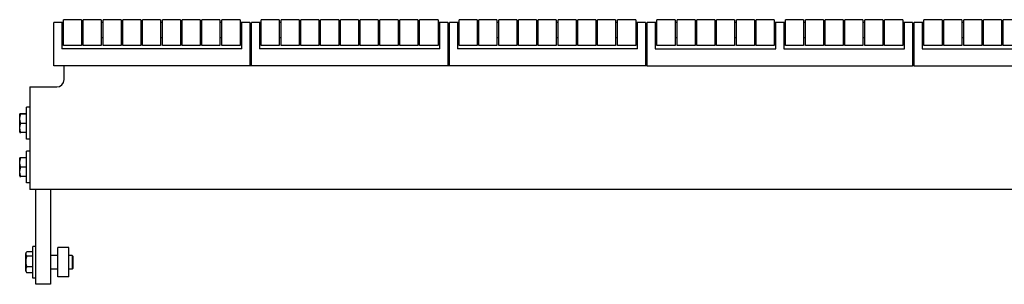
# Model space of a CAD drawing. Header units: inches. Extents: x 0 to 132, y 0 to 102.
# Tile 5 of 9: x 71.13 to 87.95, y 36.81 to 41.32. Entities that reach past the tile are written whole.
import ezdxf

# ---------------------------------------------------------------- set-up
doc = ezdxf.new("R2010")
doc.units = ezdxf.units.IN
doc.header["$LTSCALE"] = 7.26
doc.header["$MEASUREMENT"] = 0
for name, color, linetype in [('518353_WW_518353_28_BL4', 7, 'CONTINUOUS'), ('520309_BL0', 7, 'CONTINUOUS'), ('532387_BL3', 7, 'CONTINUOUS'), ('807_1829_14_1_SOLID1_BL24', 7, 'CONTINUOUS'), ('807_1829_14_1_SOLID1_BL52', 7, 'CONTINUOUS'), ('807_1829_14_1_SOLID1_BL80', 7, 'CONTINUOUS'), ('807_1829_1_1_SOLID1_BL20', 7, 'CONTINUOUS'), ('807_1829_1_1_SOLID1_BL49', 7, 'CONTINUOUS'), ('807_1829_1_1_SOLID1_BL77', 7, 'CONTINUOUS'), ('807_1829_1_SOLID1_BL17', 7, 'CONTINUOUS'), ('807_1829_1_SOLID1_BL46', 7, 'CONTINUOUS'), ('807_1829_1_SOLID1_BL74', 7, 'CONTINUOUS'), ('807_1829_23_1_SOLID1_BL14', 7, 'CONTINUOUS'), ('807_1829_23_1_SOLID1_BL43', 7, 'CONTINUOUS'), ('807_1829_23_1_SOLID1_BL71', 7, 'CONTINUOUS'), ('807_1829_27_1_SOLID1_BL33', 7, 'CONTINUOUS'), ('807_1829_27_1_SOLID1_BL61', 7, 'CONTINUOUS'), ('807_1829_27_1_SOLID1_BL89', 7, 'CONTINUOUS'), ('807_1829_3_1_SOLID1_BL27', 7, 'CONTINUOUS'), ('807_1829_3_1_SOLID1_BL55', 7, 'CONTINUOUS'), ('807_1829_3_1_SOLID1_BL83', 7, 'CONTINUOUS'), ('807_1829_5_1_SOLID1_BL30', 7, 'CONTINUOUS'), ('807_1829_5_1_SOLID1_BL58', 7, 'CONTINUOUS'), ('807_1829_5_1_SOLID1_BL86', 7, 'CONTINUOUS'), ('807_1829_6_1_SOLID1_BL40', 7, 'CONTINUOUS'), ('807_1829_6_1_SOLID1_BL68', 7, 'CONTINUOUS'), ('807_1829_6_1_SOLID1_BL9', 7, 'CONTINUOUS'), ('807_1829_8_1_SOLID1_BL36', 7, 'CONTINUOUS'), ('807_1829_8_1_SOLID1_BL64', 7, 'CONTINUOUS'), ('807_1829_8_1_SOLID1_BL92', 7, 'CONTINUOUS'), ('807_1830_11_1_SOLID1_BL173', 7, 'CONTINUOUS'), ('807_1830_11_1_SOLID1_BL96', 7, 'CONTINUOUS'), ('807_1830_12_1_SOLID1_BL119', 7, 'CONTINUOUS'), ('807_1830_13_1_SOLID1_BL112', 7, 'CONTINUOUS'), ('807_1830_19_1_SOLID1_BL116', 7, 'CONTINUOUS'), ('807_1830_1_SOLID1_BL122', 7, 'CONTINUOUS'), ('807_1830_20_1_SOLID1_BL128', 7, 'CONTINUOUS'), ('807_1830_22_1_SOLID1_BL136', 7, 'CONTINUOUS'), ('807_1830_22_1_SOLID1_BL95', 7, 'CONTINUOUS'), ('807_1830_29_1_SOLID1_BL131', 7, 'CONTINUOUS'), ('807_1830_30_1_SOLID1_BL175', 7, 'CONTINUOUS'), ('807_1830_30_1_SOLID1_BL99', 7, 'CONTINUOUS'), ('807_1830_34_1_SOLID1_BL102', 7, 'CONTINUOUS'), ('807_1830_34_1_SOLID1_BL244', 7, 'CONTINUOUS'), ('807_1830_35_1_SOLID1_BL109', 7, 'CONTINUOUS'), ('807_1830_35_1_SOLID1_BL242', 7, 'CONTINUOUS'), ('807_1830_4_1_SOLID1_BL125', 7, 'CONTINUOUS'), ('807_1830_5_1_SOLID1_BL106', 7, 'CONTINUOUS'), ('807_1830_5_1_SOLID1_BL243', 7, 'CONTINUOUS'), ('960616MSSF_BL2', 7, 'CONTINUOUS'), ('960616MSSF_BL5', 7, 'CONTINUOUS'), ('960616MSSF_BL6', 7, 'CONTINUOUS'), ('CUT_EXTRUDE1_1__BL39', 7, 'CONTINUOUS'), ('CUT_EXTRUDE1_1__BL67', 7, 'CONTINUOUS'), ('CUT_EXTRUDE1_1__BL8', 7, 'CONTINUOUS')]:
    doc.layers.add(name, color=color, linetype=linetype)

# ---------------------------------------------------------------- blocks, each defined once
blk = doc.blocks.new('520309_BL0', base_point=(53.153, 51.026))
at = {"layer": '520309_BL0', "color": 7, "linetype": 'CONTINUOUS'}
for p, q in [((71.408, 36.81), (71.408, 38.427)), ((71.658, 38.427), (71.658, 36.81)), ((71.658, 36.81), (71.408, 36.81))]:
    blk.add_line(p, q, dxfattribs=at)
blk = doc.blocks.new('960616MSSF_BL2', base_point=(54.208, 51.268))
at = {"layer": '960616MSSF_BL2', "color": 7, "linetype": 'CONTINUOUS'}
for p, q in [((71.235, 37.336), (71.248, 37.358)), ((71.248, 37.358), (71.253, 37.366)), ((71.353, 37.366), (71.253, 37.366)), ((71.353, 36.914), (71.353, 37.455)), ((71.408, 37.455), (71.353, 37.455)), ((71.235, 37.033), (71.235, 37.336)), ((71.353, 37.29), (71.253, 37.29)), ((71.783, 37.303), (71.658, 37.303)), ((72.027, 37.303), (71.971, 37.303)), ((72.027, 37.303), (72.027, 37.067)), ((72.038, 37.291), (72.027, 37.303)), ((72.038, 37.291), (72.038, 37.078)), ((71.235, 37.033), (71.248, 37.011)), ((71.248, 37.011), (71.253, 37.004)), ((71.353, 37.109), (71.253, 37.109)), ((71.783, 37.067), (71.658, 37.067)), ((72.027, 37.067), (71.971, 37.067)), ((72.038, 37.078), (72.027, 37.067)), ((71.353, 37.004), (71.253, 37.004)), ((71.408, 36.914), (71.353, 36.914))]:
    blk.add_line(p, q, dxfattribs=at)
for points, knots in [([(71.253, 37.29), (71.251, 37.293), (71.247, 37.298), (71.243, 37.307), (71.24, 37.315), (71.239, 37.322), (71.239, 37.328), (71.239, 37.334), (71.24, 37.341), (71.243, 37.35), (71.246, 37.355), (71.248, 37.358)], [0, 0, 0, 0, 0.135256, 0.264591, 0.388344, 0.508001, 0.567148, 0.626324, 0.746189, 0.870265, 1, 1, 1, 1]), ([(71.253, 37.109), (71.251, 37.116), (71.247, 37.131), (71.242, 37.154), (71.239, 37.177), (71.238, 37.2), (71.239, 37.223), (71.242, 37.245), (71.247, 37.268), (71.251, 37.283), (71.253, 37.29)], [0, 0, 0, 0, 0.125019, 0.250023, 0.375015, 0.5, 0.624985, 0.749977, 0.874981, 1, 1, 1, 1]), ([(71.253, 37.004), (71.251, 37.008), (71.247, 37.016), (71.242, 37.03), (71.239, 37.043), (71.238, 37.056), (71.239, 37.07), (71.242, 37.083), (71.247, 37.096), (71.251, 37.105), (71.253, 37.109)], [0, 0, 0, 0, 0.128962, 0.254921, 0.378248, 0.500004, 0.621761, 0.745092, 0.871044, 1, 1, 1, 1])]:
    blk.add_open_spline(points, degree=3, knots=knots, dxfattribs=at)
blk = doc.blocks.new('532387_BL3', base_point=(53.685, 51.245))
at = {"layer": '532387_BL3', "color": 7, "linetype": 'CONTINUOUS'}
for p, q in [((71.783, 36.935), (71.783, 37.435)), ((71.971, 37.435), (71.783, 37.435)), ((71.971, 36.935), (71.971, 37.435)), ((71.971, 36.935), (71.783, 36.935))]:
    blk.add_line(p, q, dxfattribs=at)
blk = doc.blocks.new('518353_WW_518353_28_BL4', base_point=(69.479, 66.242))
at = {"layer": '518353_WW_518353_28_BL4', "color": 7, "linetype": 'CONTINUOUS'}
for p, q in [((71.888, 40.302), (71.888, 40.535)), ((75.093, 40.535), (75.063, 40.535)), ((78.473, 40.535), (78.443, 40.535)), ((81.853, 40.535), (81.823, 40.535)), ((86.413, 40.535), (86.383, 40.535)), ((71.303, 40.177), (71.303, 38.427)), ((71.303, 40.177), (71.763, 40.177)), ((100.473, 38.427), (71.303, 38.427))]:
    blk.add_line(p, q, dxfattribs=at)
blk.add_arc((71.763, 40.302), 0.125, 270, 360, dxfattribs=at)
blk = doc.blocks.new('960616MSSF_BL5', base_point=(54.946, 38.81))
at = {"layer": '960616MSSF_BL5', "color": 7, "linetype": 'CONTINUOUS'}
for p, q in [((71.248, 38.539), (71.248, 39.08)), ((71.303, 39.08), (71.248, 39.08)), ((71.13, 38.961), (71.134, 38.967)), ((71.13, 38.658), (71.13, 38.961)), ((71.248, 38.969), (71.148, 38.969)), ((71.248, 38.965), (71.148, 38.965)), ((71.248, 38.806), (71.148, 38.806)), ((71.13, 38.658), (71.134, 38.652)), ((71.248, 38.65), (71.148, 38.65)), ((71.303, 38.539), (71.248, 38.539))]:
    blk.add_line(p, q, dxfattribs=at)
for points, knots in [([(71.134, 38.967), (71.134, 38.967), (71.134, 38.967), (71.134, 38.968), (71.134, 38.968), (71.135, 38.968), (71.136, 38.968), (71.138, 38.968), (71.14, 38.969), (71.142, 38.969), (71.145, 38.969), (71.147, 38.969), (71.148, 38.969)], [0, 0, 0, 0, 0.012741, 0.031909, 0.058175, 0.09171, 0.180339, 0.296632, 0.438892, 0.604981, 0.792708, 1, 1, 1, 1]), ([(71.148, 38.965), (71.147, 38.965), (71.145, 38.965), (71.142, 38.966), (71.14, 38.966), (71.138, 38.966), (71.137, 38.966), (71.136, 38.966), (71.136, 38.966), (71.135, 38.967), (71.134, 38.967), (71.134, 38.967), (71.134, 38.967), (71.134, 38.967), (71.134, 38.967), (71.134, 38.967), (71.134, 38.967), (71.134, 38.967)], [0, 0, 0, 0, 0.220696, 0.418669, 0.591253, 0.667138, 0.735607, 0.796352, 0.849137, 0.893748, 0.930011, 0.957882, 0.977585, 0.98465, 0.99023, 0.995001, 1, 1, 1, 1]), ([(71.148, 38.806), (71.146, 38.812), (71.142, 38.825), (71.137, 38.845), (71.134, 38.865), (71.133, 38.885), (71.134, 38.906), (71.137, 38.926), (71.142, 38.946), (71.146, 38.959), (71.148, 38.965)], [0, 0, 0, 0, 0.125633, 0.250781, 0.375513, 0.5, 0.624487, 0.749219, 0.874368, 1, 1, 1, 1]), ([(71.148, 38.65), (71.146, 38.657), (71.142, 38.669), (71.137, 38.689), (71.134, 38.708), (71.133, 38.728), (71.134, 38.748), (71.137, 38.767), (71.142, 38.787), (71.146, 38.799), (71.148, 38.806)], [0, 0, 0, 0, 0.125779, 0.250962, 0.375633, 0.500001, 0.624369, 0.74904, 0.874222, 1, 1, 1, 1]), ([(71.134, 38.652), (71.134, 38.652), (71.134, 38.652), (71.134, 38.652), (71.134, 38.652), (71.135, 38.652), (71.136, 38.651), (71.138, 38.651), (71.14, 38.651), (71.142, 38.651), (71.145, 38.65), (71.147, 38.65), (71.148, 38.65)], [0, 0, 0, 0, 0.012741, 0.031909, 0.058175, 0.09171, 0.180339, 0.296632, 0.438892, 0.604981, 0.792708, 1, 1, 1, 1])]:
    blk.add_open_spline(points, degree=3, knots=knots, dxfattribs=at)
blk = doc.blocks.new('960616MSSF_BL6', base_point=(54.946, 52.293))
at = {"layer": '960616MSSF_BL6', "color": 7, "linetype": 'CONTINUOUS'}
for p, q in [((71.13, 39.711), (71.134, 39.717)), ((71.13, 39.408), (71.13, 39.711)), ((71.248, 39.719), (71.148, 39.719)), ((71.248, 39.715), (71.148, 39.715)), ((71.248, 39.289), (71.248, 39.83)), ((71.303, 39.83), (71.248, 39.83)), ((71.248, 39.556), (71.148, 39.556)), ((71.13, 39.408), (71.134, 39.402)), ((71.248, 39.4), (71.148, 39.4)), ((71.303, 39.289), (71.248, 39.289))]:
    blk.add_line(p, q, dxfattribs=at)
for points, knots in [([(71.134, 39.717), (71.134, 39.717), (71.134, 39.717), (71.134, 39.718), (71.134, 39.718), (71.135, 39.718), (71.136, 39.718), (71.138, 39.718), (71.14, 39.719), (71.142, 39.719), (71.145, 39.719), (71.147, 39.719), (71.148, 39.719)], [0, 0, 0, 0, 0.012741, 0.031909, 0.058175, 0.09171, 0.180339, 0.296632, 0.438892, 0.604981, 0.792708, 1, 1, 1, 1]), ([(71.148, 39.715), (71.147, 39.715), (71.145, 39.715), (71.142, 39.716), (71.14, 39.716), (71.138, 39.716), (71.137, 39.716), (71.136, 39.716), (71.136, 39.716), (71.135, 39.717), (71.134, 39.717), (71.134, 39.717), (71.134, 39.717), (71.134, 39.717), (71.134, 39.717), (71.134, 39.717), (71.134, 39.717), (71.134, 39.717)], [0, 0, 0, 0, 0.220696, 0.418669, 0.591253, 0.667138, 0.735607, 0.796352, 0.849137, 0.893748, 0.930011, 0.957882, 0.977585, 0.98465, 0.99023, 0.995001, 1, 1, 1, 1]), ([(71.148, 39.556), (71.146, 39.562), (71.142, 39.575), (71.137, 39.595), (71.134, 39.615), (71.133, 39.635), (71.134, 39.656), (71.137, 39.676), (71.142, 39.696), (71.146, 39.709), (71.148, 39.715)], [0, 0, 0, 0, 0.125633, 0.250781, 0.375513, 0.5, 0.624487, 0.749219, 0.874368, 1, 1, 1, 1]), ([(71.148, 39.4), (71.146, 39.407), (71.142, 39.419), (71.137, 39.439), (71.134, 39.458), (71.133, 39.478), (71.134, 39.498), (71.137, 39.517), (71.142, 39.537), (71.146, 39.549), (71.148, 39.556)], [0, 0, 0, 0, 0.125779, 0.250962, 0.375633, 0.500001, 0.624369, 0.74904, 0.874222, 1, 1, 1, 1]), ([(71.134, 39.402), (71.134, 39.402), (71.134, 39.402), (71.134, 39.402), (71.134, 39.402), (71.135, 39.402), (71.136, 39.401), (71.138, 39.401), (71.14, 39.401), (71.142, 39.401), (71.145, 39.4), (71.147, 39.4), (71.148, 39.4)], [0, 0, 0, 0, 0.012741, 0.031909, 0.058175, 0.09171, 0.180339, 0.296632, 0.438892, 0.604981, 0.792708, 1, 1, 1, 1])]:
    blk.add_open_spline(points, degree=3, knots=knots, dxfattribs=at)
blk = doc.blocks.new('CUT_EXTRUDE1_1__BL8', base_point=(55.764, 54.591))
at = {"layer": 'CUT_EXTRUDE1_1__BL8', "color": 7, "linetype": 'CONTINUOUS'}
for p, q in [((71.713, 40.535), (71.713, 41.275)), ((71.878, 41.275), (71.713, 41.275)), ((71.848, 41.275), (71.848, 40.825)), ((72.216, 41.275), (72.186, 41.275)), ((72.554, 41.275), (72.524, 41.275)), ((72.892, 41.275), (72.862, 41.275)), ((73.23, 41.275), (73.2, 41.275)), ((73.568, 41.275), (73.538, 41.275)), ((73.906, 41.275), (73.876, 41.275)), ((74.244, 41.275), (74.214, 41.275)), ((74.582, 41.275), (74.552, 41.275)), ((75.063, 41.275), (74.898, 41.275)), ((74.928, 40.825), (74.928, 41.275)), ((75.063, 41.275), (75.063, 40.535)), ((71.878, 41.018), (71.848, 41.018)), ((72.216, 41.018), (72.186, 41.018)), ((72.554, 41.018), (72.524, 41.018)), ((72.892, 41.018), (72.862, 41.018)), ((73.23, 41.018), (73.2, 41.018)), ((73.568, 41.018), (73.538, 41.018)), ((73.906, 41.018), (73.876, 41.018)), ((74.244, 41.018), (74.214, 41.018)), ((74.582, 41.018), (74.552, 41.018)), ((74.928, 41.018), (74.898, 41.018)), ((74.928, 40.825), (71.848, 40.825)), ((75.063, 40.535), (71.713, 40.535))]:
    blk.add_line(p, q, dxfattribs=at)
blk = doc.blocks.new('807_1829_6_1_SOLID1_BL9', base_point=(55.594, 53.326))
at = {"layer": '807_1829_6_1_SOLID1_BL9', "color": 7, "linetype": 'CONTINUOUS'}
for p, q in [((71.878, 40.882), (71.878, 41.325)), ((72.186, 41.325), (71.878, 41.325)), ((72.186, 41.325), (72.186, 40.882)), ((72.186, 40.882), (71.878, 40.882))]:
    blk.add_line(p, q, dxfattribs=at)
blk = doc.blocks.new('807_1829_23_1_SOLID1_BL14', base_point=(55.763, 53.495))
at = {"layer": '807_1829_23_1_SOLID1_BL14', "color": 7, "linetype": 'CONTINUOUS'}
for p, q in [((72.216, 40.882), (72.216, 41.325)), ((72.524, 41.325), (72.216, 41.325)), ((72.524, 41.325), (72.524, 40.882)), ((72.524, 40.882), (72.216, 40.882))]:
    blk.add_line(p, q, dxfattribs=at)
blk = doc.blocks.new('807_1829_1_SOLID1_BL17', base_point=(55.932, 53.664))
at = {"layer": '807_1829_1_SOLID1_BL17', "color": 7, "linetype": 'CONTINUOUS'}
for p, q in [((72.554, 40.882), (72.554, 41.325)), ((72.862, 41.325), (72.554, 41.325)), ((72.862, 41.325), (72.862, 40.882)), ((72.862, 40.882), (72.554, 40.882))]:
    blk.add_line(p, q, dxfattribs=at)
blk = doc.blocks.new('807_1829_1_1_SOLID1_BL20', base_point=(56.101, 53.833))
at = {"layer": '807_1829_1_1_SOLID1_BL20', "color": 7, "linetype": 'CONTINUOUS'}
for p, q in [((72.892, 40.882), (72.892, 41.325)), ((73.2, 41.325), (72.892, 41.325)), ((73.2, 41.325), (73.2, 40.882)), ((73.2, 40.882), (72.892, 40.882))]:
    blk.add_line(p, q, dxfattribs=at)
blk = doc.blocks.new('807_1829_14_1_SOLID1_BL24', base_point=(56.27, 54.002))
at = {"layer": '807_1829_14_1_SOLID1_BL24', "color": 7, "linetype": 'CONTINUOUS'}
for p, q in [((73.23, 40.882), (73.23, 41.325)), ((73.538, 41.325), (73.23, 41.325)), ((73.538, 41.325), (73.538, 40.882)), ((73.538, 40.882), (73.23, 40.882))]:
    blk.add_line(p, q, dxfattribs=at)
blk = doc.blocks.new('807_1829_3_1_SOLID1_BL27', base_point=(56.439, 54.171))
at = {"layer": '807_1829_3_1_SOLID1_BL27', "color": 7, "linetype": 'CONTINUOUS'}
for p, q in [((73.568, 40.882), (73.568, 41.325)), ((73.876, 41.325), (73.568, 41.325)), ((73.876, 41.325), (73.876, 40.882)), ((73.876, 40.882), (73.568, 40.882))]:
    blk.add_line(p, q, dxfattribs=at)
blk = doc.blocks.new('807_1829_5_1_SOLID1_BL30', base_point=(56.608, 54.34))
at = {"layer": '807_1829_5_1_SOLID1_BL30', "color": 7, "linetype": 'CONTINUOUS'}
for p, q in [((73.906, 40.882), (73.906, 41.325)), ((74.214, 41.325), (73.906, 41.325)), ((74.214, 41.325), (74.214, 40.882)), ((74.214, 40.882), (73.906, 40.882))]:
    blk.add_line(p, q, dxfattribs=at)
blk = doc.blocks.new('807_1829_27_1_SOLID1_BL33', base_point=(56.777, 54.509))
at = {"layer": '807_1829_27_1_SOLID1_BL33', "color": 7, "linetype": 'CONTINUOUS'}
for p, q in [((74.244, 40.882), (74.244, 41.325)), ((74.552, 41.325), (74.244, 41.325)), ((74.552, 41.325), (74.552, 40.882)), ((74.552, 40.882), (74.244, 40.882))]:
    blk.add_line(p, q, dxfattribs=at)
blk = doc.blocks.new('807_1829_8_1_SOLID1_BL36', base_point=(56.95, 54.682))
at = {"layer": '807_1829_8_1_SOLID1_BL36', "color": 7, "linetype": 'CONTINUOUS'}
for p, q in [((74.582, 40.882), (74.582, 41.325)), ((74.898, 41.325), (74.582, 41.325)), ((74.898, 41.325), (74.898, 40.882)), ((74.898, 40.882), (74.582, 40.882))]:
    blk.add_line(p, q, dxfattribs=at)
blk = doc.blocks.new('CUT_EXTRUDE1_1__BL39', base_point=(57.989, 56.281))
at = {"layer": 'CUT_EXTRUDE1_1__BL39', "color": 7, "linetype": 'CONTINUOUS'}
for p, q in [((75.093, 40.535), (75.093, 41.275)), ((75.258, 41.275), (75.093, 41.275)), ((75.228, 41.275), (75.228, 40.825)), ((75.596, 41.275), (75.566, 41.275)), ((75.934, 41.275), (75.904, 41.275)), ((76.272, 41.275), (76.242, 41.275)), ((76.61, 41.275), (76.58, 41.275)), ((76.948, 41.275), (76.918, 41.275)), ((77.286, 41.275), (77.256, 41.275)), ((77.624, 41.275), (77.594, 41.275)), ((77.962, 41.275), (77.932, 41.275)), ((78.443, 41.275), (78.278, 41.275)), ((78.308, 40.825), (78.308, 41.275)), ((78.443, 41.275), (78.443, 40.535)), ((75.258, 41.018), (75.228, 41.018)), ((75.596, 41.018), (75.566, 41.018)), ((75.934, 41.018), (75.904, 41.018)), ((76.272, 41.018), (76.242, 41.018)), ((76.61, 41.018), (76.58, 41.018)), ((76.948, 41.018), (76.918, 41.018)), ((77.286, 41.018), (77.256, 41.018)), ((77.624, 41.018), (77.594, 41.018)), ((77.962, 41.018), (77.932, 41.018)), ((78.308, 41.018), (78.278, 41.018)), ((78.308, 40.825), (75.228, 40.825)), ((78.443, 40.535), (75.093, 40.535))]:
    blk.add_line(p, q, dxfattribs=at)
blk = doc.blocks.new('807_1829_6_1_SOLID1_BL40', base_point=(57.284, 55.016))
at = {"layer": '807_1829_6_1_SOLID1_BL40', "color": 7, "linetype": 'CONTINUOUS'}
for p, q in [((75.258, 40.882), (75.258, 41.325)), ((75.566, 41.325), (75.258, 41.325)), ((75.566, 41.325), (75.566, 40.882)), ((75.566, 40.882), (75.258, 40.882))]:
    blk.add_line(p, q, dxfattribs=at)
blk = doc.blocks.new('807_1829_23_1_SOLID1_BL43', base_point=(57.453, 55.185))
at = {"layer": '807_1829_23_1_SOLID1_BL43', "color": 7, "linetype": 'CONTINUOUS'}
for p, q in [((75.596, 40.882), (75.596, 41.325)), ((75.904, 41.325), (75.596, 41.325)), ((75.904, 41.325), (75.904, 40.882)), ((75.904, 40.882), (75.596, 40.882))]:
    blk.add_line(p, q, dxfattribs=at)
blk = doc.blocks.new('807_1829_1_SOLID1_BL46', base_point=(57.622, 55.354))
at = {"layer": '807_1829_1_SOLID1_BL46', "color": 7, "linetype": 'CONTINUOUS'}
for p, q in [((75.934, 40.882), (75.934, 41.325)), ((76.242, 41.325), (75.934, 41.325)), ((76.242, 41.325), (76.242, 40.882)), ((76.242, 40.882), (75.934, 40.882))]:
    blk.add_line(p, q, dxfattribs=at)
blk = doc.blocks.new('807_1829_1_1_SOLID1_BL49', base_point=(57.791, 55.523))
at = {"layer": '807_1829_1_1_SOLID1_BL49', "color": 7, "linetype": 'CONTINUOUS'}
for p, q in [((76.272, 40.882), (76.272, 41.325)), ((76.58, 41.325), (76.272, 41.325)), ((76.58, 41.325), (76.58, 40.882)), ((76.58, 40.882), (76.272, 40.882))]:
    blk.add_line(p, q, dxfattribs=at)
blk = doc.blocks.new('807_1829_14_1_SOLID1_BL52', base_point=(57.96, 55.692))
at = {"layer": '807_1829_14_1_SOLID1_BL52', "color": 7, "linetype": 'CONTINUOUS'}
for p, q in [((76.61, 40.882), (76.61, 41.325)), ((76.918, 41.325), (76.61, 41.325)), ((76.918, 41.325), (76.918, 40.882)), ((76.918, 40.882), (76.61, 40.882))]:
    blk.add_line(p, q, dxfattribs=at)
blk = doc.blocks.new('807_1829_3_1_SOLID1_BL55', base_point=(58.129, 55.861))
at = {"layer": '807_1829_3_1_SOLID1_BL55', "color": 7, "linetype": 'CONTINUOUS'}
for p, q in [((76.948, 40.882), (76.948, 41.325)), ((77.256, 41.325), (76.948, 41.325)), ((77.256, 41.325), (77.256, 40.882)), ((77.256, 40.882), (76.948, 40.882))]:
    blk.add_line(p, q, dxfattribs=at)
blk = doc.blocks.new('807_1829_5_1_SOLID1_BL58', base_point=(58.298, 56.03))
at = {"layer": '807_1829_5_1_SOLID1_BL58', "color": 7, "linetype": 'CONTINUOUS'}
for p, q in [((77.286, 40.882), (77.286, 41.325)), ((77.594, 41.325), (77.286, 41.325)), ((77.594, 41.325), (77.594, 40.882)), ((77.594, 40.882), (77.286, 40.882))]:
    blk.add_line(p, q, dxfattribs=at)
blk = doc.blocks.new('807_1829_27_1_SOLID1_BL61', base_point=(58.467, 56.199))
at = {"layer": '807_1829_27_1_SOLID1_BL61', "color": 7, "linetype": 'CONTINUOUS'}
for p, q in [((77.624, 40.882), (77.624, 41.325)), ((77.932, 41.325), (77.624, 41.325)), ((77.932, 41.325), (77.932, 40.882)), ((77.932, 40.882), (77.624, 40.882))]:
    blk.add_line(p, q, dxfattribs=at)
blk = doc.blocks.new('807_1829_8_1_SOLID1_BL64', base_point=(58.64, 56.372))
at = {"layer": '807_1829_8_1_SOLID1_BL64', "color": 7, "linetype": 'CONTINUOUS'}
for p, q in [((77.962, 40.882), (77.962, 41.325)), ((78.278, 41.325), (77.962, 41.325)), ((78.278, 41.325), (78.278, 40.882)), ((78.278, 40.882), (77.962, 40.882))]:
    blk.add_line(p, q, dxfattribs=at)
blk = doc.blocks.new('CUT_EXTRUDE1_1__BL67', base_point=(59.679, 57.971))
at = {"layer": 'CUT_EXTRUDE1_1__BL67', "color": 7, "linetype": 'CONTINUOUS'}
for p, q in [((78.473, 40.535), (78.473, 41.275)), ((78.638, 41.275), (78.473, 41.275)), ((78.608, 41.275), (78.608, 40.825)), ((78.976, 41.275), (78.946, 41.275)), ((79.314, 41.275), (79.284, 41.275)), ((79.652, 41.275), (79.622, 41.275)), ((79.99, 41.275), (79.96, 41.275)), ((80.328, 41.275), (80.298, 41.275)), ((80.666, 41.275), (80.636, 41.275)), ((81.004, 41.275), (80.974, 41.275)), ((81.342, 41.275), (81.312, 41.275)), ((81.823, 41.275), (81.658, 41.275)), ((81.688, 40.825), (81.688, 41.275)), ((81.823, 41.275), (81.823, 40.535)), ((78.638, 41.018), (78.608, 41.018)), ((78.976, 41.018), (78.946, 41.018)), ((79.314, 41.018), (79.284, 41.018)), ((79.652, 41.018), (79.622, 41.018)), ((79.99, 41.018), (79.96, 41.018)), ((80.328, 41.018), (80.298, 41.018)), ((80.666, 41.018), (80.636, 41.018)), ((81.004, 41.018), (80.974, 41.018)), ((81.342, 41.018), (81.312, 41.018)), ((81.688, 41.018), (81.658, 41.018)), ((81.688, 40.825), (78.608, 40.825)), ((81.823, 40.535), (78.473, 40.535))]:
    blk.add_line(p, q, dxfattribs=at)
blk = doc.blocks.new('807_1829_6_1_SOLID1_BL68', base_point=(58.974, 56.706))
at = {"layer": '807_1829_6_1_SOLID1_BL68', "color": 7, "linetype": 'CONTINUOUS'}
for p, q in [((78.638, 40.882), (78.638, 41.325)), ((78.946, 41.325), (78.638, 41.325)), ((78.946, 41.325), (78.946, 40.882)), ((78.946, 40.882), (78.638, 40.882))]:
    blk.add_line(p, q, dxfattribs=at)
blk = doc.blocks.new('807_1829_23_1_SOLID1_BL71', base_point=(59.143, 56.875))
at = {"layer": '807_1829_23_1_SOLID1_BL71', "color": 7, "linetype": 'CONTINUOUS'}
for p, q in [((78.976, 40.882), (78.976, 41.325)), ((79.284, 41.325), (78.976, 41.325)), ((79.284, 41.325), (79.284, 40.882)), ((79.284, 40.882), (78.976, 40.882))]:
    blk.add_line(p, q, dxfattribs=at)
blk = doc.blocks.new('807_1829_1_SOLID1_BL74', base_point=(59.312, 57.044))
at = {"layer": '807_1829_1_SOLID1_BL74', "color": 7, "linetype": 'CONTINUOUS'}
for p, q in [((79.314, 40.882), (79.314, 41.325)), ((79.622, 41.325), (79.314, 41.325)), ((79.622, 41.325), (79.622, 40.882)), ((79.622, 40.882), (79.314, 40.882))]:
    blk.add_line(p, q, dxfattribs=at)
blk = doc.blocks.new('807_1829_1_1_SOLID1_BL77', base_point=(59.481, 57.213))
at = {"layer": '807_1829_1_1_SOLID1_BL77', "color": 7, "linetype": 'CONTINUOUS'}
for p, q in [((79.652, 40.882), (79.652, 41.325)), ((79.96, 41.325), (79.652, 41.325)), ((79.96, 41.325), (79.96, 40.882)), ((79.96, 40.882), (79.652, 40.882))]:
    blk.add_line(p, q, dxfattribs=at)
blk = doc.blocks.new('807_1829_14_1_SOLID1_BL80', base_point=(59.65, 57.382))
at = {"layer": '807_1829_14_1_SOLID1_BL80', "color": 7, "linetype": 'CONTINUOUS'}
for p, q in [((79.99, 40.882), (79.99, 41.325)), ((80.298, 41.325), (79.99, 41.325)), ((80.298, 41.325), (80.298, 40.882)), ((80.298, 40.882), (79.99, 40.882))]:
    blk.add_line(p, q, dxfattribs=at)
blk = doc.blocks.new('807_1829_3_1_SOLID1_BL83', base_point=(59.819, 57.551))
at = {"layer": '807_1829_3_1_SOLID1_BL83', "color": 7, "linetype": 'CONTINUOUS'}
for p, q in [((80.328, 40.882), (80.328, 41.325)), ((80.636, 41.325), (80.328, 41.325)), ((80.636, 41.325), (80.636, 40.882)), ((80.636, 40.882), (80.328, 40.882))]:
    blk.add_line(p, q, dxfattribs=at)
blk = doc.blocks.new('807_1829_5_1_SOLID1_BL86', base_point=(59.988, 57.72))
at = {"layer": '807_1829_5_1_SOLID1_BL86', "color": 7, "linetype": 'CONTINUOUS'}
for p, q in [((80.666, 40.882), (80.666, 41.325)), ((80.974, 41.325), (80.666, 41.325)), ((80.974, 41.325), (80.974, 40.882)), ((80.974, 40.882), (80.666, 40.882))]:
    blk.add_line(p, q, dxfattribs=at)
blk = doc.blocks.new('807_1829_27_1_SOLID1_BL89', base_point=(60.157, 57.889))
at = {"layer": '807_1829_27_1_SOLID1_BL89', "color": 7, "linetype": 'CONTINUOUS'}
for p, q in [((81.004, 40.882), (81.004, 41.325)), ((81.312, 41.325), (81.004, 41.325)), ((81.312, 41.325), (81.312, 40.882)), ((81.312, 40.882), (81.004, 40.882))]:
    blk.add_line(p, q, dxfattribs=at)
blk = doc.blocks.new('807_1829_8_1_SOLID1_BL92', base_point=(60.33, 58.062))
at = {"layer": '807_1829_8_1_SOLID1_BL92', "color": 7, "linetype": 'CONTINUOUS'}
for p, q in [((81.342, 40.882), (81.342, 41.325)), ((81.658, 41.325), (81.342, 41.325)), ((81.658, 41.325), (81.658, 40.882)), ((81.658, 40.882), (81.342, 40.882))]:
    blk.add_line(p, q, dxfattribs=at)
blk = doc.blocks.new('807_1830_22_1_SOLID1_BL95', base_point=(61.959, 60.251))
at = {"layer": '807_1830_22_1_SOLID1_BL95', "color": 7, "linetype": 'CONTINUOUS'}
for p, q in [((81.853, 40.535), (81.853, 41.275)), ((82.018, 41.275), (81.853, 41.275)), ((81.988, 41.275), (81.988, 40.825)), ((82.361, 41.275), (82.331, 41.275)), ((82.699, 41.275), (82.669, 41.275)), ((83.037, 41.275), (83.007, 41.275)), ((83.375, 41.275), (83.345, 41.275)), ((83.713, 41.275), (83.683, 41.275)), ((84.216, 41.275), (84.021, 41.275)), ((84.051, 40.825), (84.051, 41.275)), ((84.186, 41.275), (84.186, 40.825)), ((84.554, 41.275), (84.524, 41.275)), ((84.892, 41.275), (84.862, 41.275)), ((85.23, 41.275), (85.2, 41.275)), ((85.568, 41.275), (85.538, 41.275)), ((85.906, 41.275), (85.876, 41.275)), ((86.383, 41.275), (86.218, 41.275)), ((86.248, 40.825), (86.248, 41.275)), ((86.383, 41.275), (86.383, 40.535)), ((82.018, 41.018), (81.988, 41.018)), ((82.361, 41.018), (82.331, 41.018)), ((82.699, 41.018), (82.669, 41.018)), ((83.037, 41.018), (83.007, 41.018)), ((83.375, 41.018), (83.345, 41.018)), ((83.713, 41.018), (83.683, 41.018)), ((84.051, 41.018), (84.021, 41.018)), ((84.216, 41.018), (84.186, 41.018)), ((84.554, 41.018), (84.524, 41.018)), ((84.892, 41.018), (84.862, 41.018)), ((85.23, 41.018), (85.2, 41.018)), ((85.568, 41.018), (85.538, 41.018)), ((85.906, 41.018), (85.876, 41.018)), ((86.248, 41.018), (86.218, 41.018)), ((81.988, 40.825), (84.051, 40.825)), ((84.186, 40.825), (86.248, 40.825)), ((81.853, 40.535), (86.383, 40.535))]:
    blk.add_line(p, q, dxfattribs=at)
blk = doc.blocks.new('807_1830_11_1_SOLID1_BL96', base_point=(60.667, 58.398))
at = {"layer": '807_1830_11_1_SOLID1_BL96', "color": 7, "linetype": 'CONTINUOUS'}
for p, q in [((82.018, 40.882), (82.018, 41.325)), ((82.331, 41.325), (82.018, 41.325)), ((82.331, 41.325), (82.331, 40.882)), ((82.331, 40.882), (82.018, 40.882))]:
    blk.add_line(p, q, dxfattribs=at)
blk = doc.blocks.new('807_1830_30_1_SOLID1_BL99', base_point=(60.836, 58.567))
at = {"layer": '807_1830_30_1_SOLID1_BL99', "color": 7, "linetype": 'CONTINUOUS'}
for p, q in [((82.361, 40.882), (82.361, 41.325)), ((82.669, 41.325), (82.361, 41.325)), ((82.669, 41.325), (82.669, 40.882)), ((82.669, 40.882), (82.361, 40.882))]:
    blk.add_line(p, q, dxfattribs=at)
blk = doc.blocks.new('807_1830_34_1_SOLID1_BL102', base_point=(61.005, 58.736))
at = {"layer": '807_1830_34_1_SOLID1_BL102', "color": 7, "linetype": 'CONTINUOUS'}
for p, q in [((82.699, 40.882), (82.699, 41.325)), ((83.007, 41.325), (82.699, 41.325)), ((83.007, 41.325), (83.007, 40.882)), ((83.007, 40.882), (82.699, 40.882))]:
    blk.add_line(p, q, dxfattribs=at)
blk = doc.blocks.new('807_1830_5_1_SOLID1_BL106', base_point=(61.174, 58.905))
at = {"layer": '807_1830_5_1_SOLID1_BL106', "color": 7, "linetype": 'CONTINUOUS'}
for p, q in [((83.037, 40.882), (83.037, 41.325)), ((83.345, 41.325), (83.037, 41.325)), ((83.345, 41.325), (83.345, 40.882)), ((83.345, 40.882), (83.037, 40.882))]:
    blk.add_line(p, q, dxfattribs=at)
blk = doc.blocks.new('807_1830_35_1_SOLID1_BL109', base_point=(61.343, 59.074))
at = {"layer": '807_1830_35_1_SOLID1_BL109', "color": 7, "linetype": 'CONTINUOUS'}
for p, q in [((83.375, 40.882), (83.375, 41.325)), ((83.683, 41.325), (83.375, 41.325)), ((83.683, 41.325), (83.683, 40.882)), ((83.683, 40.882), (83.375, 40.882))]:
    blk.add_line(p, q, dxfattribs=at)
blk = doc.blocks.new('807_1830_13_1_SOLID1_BL112', base_point=(61.512, 59.243))
at = {"layer": '807_1830_13_1_SOLID1_BL112', "color": 7, "linetype": 'CONTINUOUS'}
for p, q in [((83.713, 40.882), (83.713, 41.325)), ((84.021, 41.325), (83.713, 41.325)), ((84.021, 41.325), (84.021, 40.882)), ((84.021, 40.882), (83.713, 40.882))]:
    blk.add_line(p, q, dxfattribs=at)
blk = doc.blocks.new('807_1830_19_1_SOLID1_BL116', base_point=(61.763, 59.495))
at = {"layer": '807_1830_19_1_SOLID1_BL116', "color": 7, "linetype": 'CONTINUOUS'}
for p, q in [((84.216, 40.882), (84.216, 41.325)), ((84.524, 41.325), (84.216, 41.325)), ((84.524, 41.325), (84.524, 40.882)), ((84.524, 40.882), (84.216, 40.882))]:
    blk.add_line(p, q, dxfattribs=at)
blk = doc.blocks.new('807_1830_12_1_SOLID1_BL119', base_point=(61.932, 59.664))
at = {"layer": '807_1830_12_1_SOLID1_BL119', "color": 7, "linetype": 'CONTINUOUS'}
for p, q in [((84.554, 40.882), (84.554, 41.325)), ((84.862, 41.325), (84.554, 41.325)), ((84.862, 41.325), (84.862, 40.882)), ((84.862, 40.882), (84.554, 40.882))]:
    blk.add_line(p, q, dxfattribs=at)
blk = doc.blocks.new('807_1830_1_SOLID1_BL122', base_point=(62.101, 59.833))
at = {"layer": '807_1830_1_SOLID1_BL122', "color": 7, "linetype": 'CONTINUOUS'}
for p, q in [((84.892, 40.882), (84.892, 41.325)), ((85.2, 41.325), (84.892, 41.325)), ((85.2, 41.325), (85.2, 40.882)), ((85.2, 40.882), (84.892, 40.882))]:
    blk.add_line(p, q, dxfattribs=at)
blk = doc.blocks.new('807_1830_4_1_SOLID1_BL125', base_point=(62.27, 60.002))
at = {"layer": '807_1830_4_1_SOLID1_BL125', "color": 7, "linetype": 'CONTINUOUS'}
for p, q in [((85.23, 40.882), (85.23, 41.325)), ((85.538, 41.325), (85.23, 41.325)), ((85.538, 41.325), (85.538, 40.882)), ((85.538, 40.882), (85.23, 40.882))]:
    blk.add_line(p, q, dxfattribs=at)
blk = doc.blocks.new('807_1830_20_1_SOLID1_BL128', base_point=(62.439, 60.171))
at = {"layer": '807_1830_20_1_SOLID1_BL128', "color": 7, "linetype": 'CONTINUOUS'}
for p, q in [((85.568, 40.882), (85.568, 41.325)), ((85.876, 41.325), (85.568, 41.325)), ((85.876, 41.325), (85.876, 40.882)), ((85.876, 40.882), (85.568, 40.882))]:
    blk.add_line(p, q, dxfattribs=at)
blk = doc.blocks.new('807_1830_29_1_SOLID1_BL131', base_point=(62.61, 60.342))
at = {"layer": '807_1830_29_1_SOLID1_BL131', "color": 7, "linetype": 'CONTINUOUS'}
for p, q in [((85.906, 40.882), (85.906, 41.325)), ((86.218, 41.325), (85.906, 41.325)), ((86.218, 41.325), (86.218, 40.882)), ((86.218, 40.882), (85.906, 40.882))]:
    blk.add_line(p, q, dxfattribs=at)
blk = doc.blocks.new('807_1830_22_1_SOLID1_BL136', base_point=(64.239, 62.531))
at = {"layer": '807_1830_22_1_SOLID1_BL136', "color": 7, "linetype": 'CONTINUOUS'}
for p, q in [((86.413, 40.535), (86.413, 41.275)), ((86.578, 41.275), (86.413, 41.275)), ((86.548, 41.275), (86.548, 40.825)), ((86.921, 41.275), (86.891, 41.275)), ((87.259, 41.275), (87.229, 41.275)), ((87.597, 41.275), (87.567, 41.275)), ((87.935, 41.275), (87.905, 41.275)), ((86.578, 41.018), (86.548, 41.018)), ((86.921, 41.018), (86.891, 41.018)), ((87.259, 41.018), (87.229, 41.018)), ((87.597, 41.018), (87.567, 41.018)), ((87.935, 41.018), (87.905, 41.018)), ((86.548, 40.825), (88.611, 40.825)), ((86.413, 40.535), (90.943, 40.535))]:
    blk.add_line(p, q, dxfattribs=at)
blk = doc.blocks.new('807_1830_11_1_SOLID1_BL173', base_point=(62.947, 60.678))
at = {"layer": '807_1830_11_1_SOLID1_BL173', "color": 7, "linetype": 'CONTINUOUS'}
for p, q in [((86.578, 40.882), (86.578, 41.325)), ((86.891, 41.325), (86.578, 41.325)), ((86.891, 41.325), (86.891, 40.882)), ((86.891, 40.882), (86.578, 40.882))]:
    blk.add_line(p, q, dxfattribs=at)
blk = doc.blocks.new('807_1830_30_1_SOLID1_BL175', base_point=(63.116, 60.847))
at = {"layer": '807_1830_30_1_SOLID1_BL175', "color": 7, "linetype": 'CONTINUOUS'}
for p, q in [((86.921, 40.882), (86.921, 41.325)), ((87.229, 41.325), (86.921, 41.325)), ((87.229, 41.325), (87.229, 40.882)), ((87.229, 40.882), (86.921, 40.882))]:
    blk.add_line(p, q, dxfattribs=at)
blk = doc.blocks.new('807_1830_35_1_SOLID1_BL242', base_point=(63.623, 61.354))
at = {"layer": '807_1830_35_1_SOLID1_BL242', "color": 7, "linetype": 'CONTINUOUS'}
for p, q in [((87.935, 40.882), (87.935, 41.325)), ((88.243, 41.325), (87.935, 41.325)), ((88.243, 40.882), (87.935, 40.882))]:
    blk.add_line(p, q, dxfattribs=at)
blk = doc.blocks.new('807_1830_5_1_SOLID1_BL243', base_point=(63.454, 61.185))
at = {"layer": '807_1830_5_1_SOLID1_BL243', "color": 7, "linetype": 'CONTINUOUS'}
for p, q in [((87.597, 40.882), (87.597, 41.325)), ((87.905, 41.325), (87.597, 41.325)), ((87.905, 41.325), (87.905, 40.882)), ((87.905, 40.882), (87.597, 40.882))]:
    blk.add_line(p, q, dxfattribs=at)
blk = doc.blocks.new('807_1830_34_1_SOLID1_BL244', base_point=(63.285, 61.016))
at = {"layer": '807_1830_34_1_SOLID1_BL244', "color": 7, "linetype": 'CONTINUOUS'}
for p, q in [((87.259, 40.882), (87.259, 41.325)), ((87.567, 41.325), (87.259, 41.325)), ((87.567, 41.325), (87.567, 40.882)), ((87.567, 40.882), (87.259, 40.882))]:
    blk.add_line(p, q, dxfattribs=at)

msp = doc.modelspace()

# ---------------------------------------------------------------- block references
at = {"layer": '518353_WW_518353_28_BL4'}
msp.add_blockref('518353_WW_518353_28_BL4', (69.479, 66.242), dxfattribs=at)
at = {"layer": '520309_BL0'}
msp.add_blockref('520309_BL0', (53.153, 51.026), dxfattribs=at)
at = {"layer": '532387_BL3'}
msp.add_blockref('532387_BL3', (53.685, 51.245), dxfattribs=at)
at = {"layer": '807_1829_14_1_SOLID1_BL24'}
msp.add_blockref('807_1829_14_1_SOLID1_BL24', (56.27, 54.002), dxfattribs=at)
at = {"layer": '807_1829_14_1_SOLID1_BL52'}
msp.add_blockref('807_1829_14_1_SOLID1_BL52', (57.96, 55.692), dxfattribs=at)
at = {"layer": '807_1829_14_1_SOLID1_BL80'}
msp.add_blockref('807_1829_14_1_SOLID1_BL80', (59.65, 57.382), dxfattribs=at)
at = {"layer": '807_1829_1_1_SOLID1_BL20'}
msp.add_blockref('807_1829_1_1_SOLID1_BL20', (56.101, 53.833), dxfattribs=at)
at = {"layer": '807_1829_1_1_SOLID1_BL49'}
msp.add_blockref('807_1829_1_1_SOLID1_BL49', (57.791, 55.523), dxfattribs=at)
at = {"layer": '807_1829_1_1_SOLID1_BL77'}
msp.add_blockref('807_1829_1_1_SOLID1_BL77', (59.481, 57.213), dxfattribs=at)
at = {"layer": '807_1829_1_SOLID1_BL17'}
msp.add_blockref('807_1829_1_SOLID1_BL17', (55.932, 53.664), dxfattribs=at)
at = {"layer": '807_1829_1_SOLID1_BL46'}
msp.add_blockref('807_1829_1_SOLID1_BL46', (57.622, 55.354), dxfattribs=at)
at = {"layer": '807_1829_1_SOLID1_BL74'}
msp.add_blockref('807_1829_1_SOLID1_BL74', (59.312, 57.044), dxfattribs=at)
at = {"layer": '807_1829_23_1_SOLID1_BL14'}
msp.add_blockref('807_1829_23_1_SOLID1_BL14', (55.763, 53.495), dxfattribs=at)
at = {"layer": '807_1829_23_1_SOLID1_BL43'}
msp.add_blockref('807_1829_23_1_SOLID1_BL43', (57.453, 55.185), dxfattribs=at)
at = {"layer": '807_1829_23_1_SOLID1_BL71'}
msp.add_blockref('807_1829_23_1_SOLID1_BL71', (59.143, 56.875), dxfattribs=at)
at = {"layer": '807_1829_27_1_SOLID1_BL33'}
msp.add_blockref('807_1829_27_1_SOLID1_BL33', (56.777, 54.509), dxfattribs=at)
at = {"layer": '807_1829_27_1_SOLID1_BL61'}
msp.add_blockref('807_1829_27_1_SOLID1_BL61', (58.467, 56.199), dxfattribs=at)
at = {"layer": '807_1829_27_1_SOLID1_BL89'}
msp.add_blockref('807_1829_27_1_SOLID1_BL89', (60.157, 57.889), dxfattribs=at)
at = {"layer": '807_1829_3_1_SOLID1_BL27'}
msp.add_blockref('807_1829_3_1_SOLID1_BL27', (56.439, 54.171), dxfattribs=at)
at = {"layer": '807_1829_3_1_SOLID1_BL55'}
msp.add_blockref('807_1829_3_1_SOLID1_BL55', (58.129, 55.861), dxfattribs=at)
at = {"layer": '807_1829_3_1_SOLID1_BL83'}
msp.add_blockref('807_1829_3_1_SOLID1_BL83', (59.819, 57.551), dxfattribs=at)
at = {"layer": '807_1829_5_1_SOLID1_BL30'}
msp.add_blockref('807_1829_5_1_SOLID1_BL30', (56.608, 54.34), dxfattribs=at)
at = {"layer": '807_1829_5_1_SOLID1_BL58'}
msp.add_blockref('807_1829_5_1_SOLID1_BL58', (58.298, 56.03), dxfattribs=at)
at = {"layer": '807_1829_5_1_SOLID1_BL86'}
msp.add_blockref('807_1829_5_1_SOLID1_BL86', (59.988, 57.72), dxfattribs=at)
at = {"layer": '807_1829_6_1_SOLID1_BL40'}
msp.add_blockref('807_1829_6_1_SOLID1_BL40', (57.284, 55.016), dxfattribs=at)
at = {"layer": '807_1829_6_1_SOLID1_BL68'}
msp.add_blockref('807_1829_6_1_SOLID1_BL68', (58.974, 56.706), dxfattribs=at)
at = {"layer": '807_1829_6_1_SOLID1_BL9'}
msp.add_blockref('807_1829_6_1_SOLID1_BL9', (55.594, 53.326), dxfattribs=at)
at = {"layer": '807_1829_8_1_SOLID1_BL36'}
msp.add_blockref('807_1829_8_1_SOLID1_BL36', (56.95, 54.682), dxfattribs=at)
at = {"layer": '807_1829_8_1_SOLID1_BL64'}
msp.add_blockref('807_1829_8_1_SOLID1_BL64', (58.64, 56.372), dxfattribs=at)
at = {"layer": '807_1829_8_1_SOLID1_BL92'}
msp.add_blockref('807_1829_8_1_SOLID1_BL92', (60.33, 58.062), dxfattribs=at)
at = {"layer": '807_1830_11_1_SOLID1_BL173'}
msp.add_blockref('807_1830_11_1_SOLID1_BL173', (62.947, 60.678), dxfattribs=at)
at = {"layer": '807_1830_11_1_SOLID1_BL96'}
msp.add_blockref('807_1830_11_1_SOLID1_BL96', (60.667, 58.398), dxfattribs=at)
at = {"layer": '807_1830_12_1_SOLID1_BL119'}
msp.add_blockref('807_1830_12_1_SOLID1_BL119', (61.932, 59.664), dxfattribs=at)
at = {"layer": '807_1830_13_1_SOLID1_BL112'}
msp.add_blockref('807_1830_13_1_SOLID1_BL112', (61.512, 59.243), dxfattribs=at)
at = {"layer": '807_1830_19_1_SOLID1_BL116'}
msp.add_blockref('807_1830_19_1_SOLID1_BL116', (61.763, 59.495), dxfattribs=at)
at = {"layer": '807_1830_1_SOLID1_BL122'}
msp.add_blockref('807_1830_1_SOLID1_BL122', (62.101, 59.833), dxfattribs=at)
at = {"layer": '807_1830_20_1_SOLID1_BL128'}
msp.add_blockref('807_1830_20_1_SOLID1_BL128', (62.439, 60.171), dxfattribs=at)
at = {"layer": '807_1830_22_1_SOLID1_BL136'}
msp.add_blockref('807_1830_22_1_SOLID1_BL136', (64.239, 62.531), dxfattribs=at)
at = {"layer": '807_1830_22_1_SOLID1_BL95'}
msp.add_blockref('807_1830_22_1_SOLID1_BL95', (61.959, 60.251), dxfattribs=at)
at = {"layer": '807_1830_29_1_SOLID1_BL131'}
msp.add_blockref('807_1830_29_1_SOLID1_BL131', (62.61, 60.342), dxfattribs=at)
at = {"layer": '807_1830_30_1_SOLID1_BL175'}
msp.add_blockref('807_1830_30_1_SOLID1_BL175', (63.116, 60.847), dxfattribs=at)
at = {"layer": '807_1830_30_1_SOLID1_BL99'}
msp.add_blockref('807_1830_30_1_SOLID1_BL99', (60.836, 58.567), dxfattribs=at)
at = {"layer": '807_1830_34_1_SOLID1_BL102'}
msp.add_blockref('807_1830_34_1_SOLID1_BL102', (61.005, 58.736), dxfattribs=at)
at = {"layer": '807_1830_34_1_SOLID1_BL244'}
msp.add_blockref('807_1830_34_1_SOLID1_BL244', (63.285, 61.016), dxfattribs=at)
at = {"layer": '807_1830_35_1_SOLID1_BL109'}
msp.add_blockref('807_1830_35_1_SOLID1_BL109', (61.343, 59.074), dxfattribs=at)
at = {"layer": '807_1830_35_1_SOLID1_BL242'}
msp.add_blockref('807_1830_35_1_SOLID1_BL242', (63.623, 61.354), dxfattribs=at)
at = {"layer": '807_1830_4_1_SOLID1_BL125'}
msp.add_blockref('807_1830_4_1_SOLID1_BL125', (62.27, 60.002), dxfattribs=at)
at = {"layer": '807_1830_5_1_SOLID1_BL106'}
msp.add_blockref('807_1830_5_1_SOLID1_BL106', (61.174, 58.905), dxfattribs=at)
at = {"layer": '807_1830_5_1_SOLID1_BL243'}
msp.add_blockref('807_1830_5_1_SOLID1_BL243', (63.454, 61.185), dxfattribs=at)
at = {"layer": '960616MSSF_BL2'}
msp.add_blockref('960616MSSF_BL2', (54.208, 51.268), dxfattribs=at)
at = {"layer": '960616MSSF_BL5'}
msp.add_blockref('960616MSSF_BL5', (54.946, 38.81), dxfattribs=at)
at = {"layer": '960616MSSF_BL6'}
msp.add_blockref('960616MSSF_BL6', (54.946, 52.293), dxfattribs=at)
at = {"layer": 'CUT_EXTRUDE1_1__BL39'}
msp.add_blockref('CUT_EXTRUDE1_1__BL39', (57.989, 56.281), dxfattribs=at)
at = {"layer": 'CUT_EXTRUDE1_1__BL67'}
msp.add_blockref('CUT_EXTRUDE1_1__BL67', (59.679, 57.971), dxfattribs=at)
at = {"layer": 'CUT_EXTRUDE1_1__BL8'}
msp.add_blockref('CUT_EXTRUDE1_1__BL8', (55.764, 54.591), dxfattribs=at)

doc.saveas('drawing.dxf')
